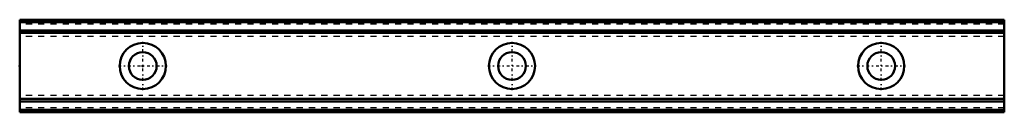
# Model space of a CAD drawing. Header units: millimetres. Extents: x -20 to 140, y -7 to 8.
import ezdxf

# ---------------------------------------------------------------- set-up
doc = ezdxf.new("R2010")
doc.units = ezdxf.units.MM
doc.linetypes.add('Center', pattern=[1.5, 0.45, -0.5, 0.05, -0.5])
doc.linetypes.add('Dashed', pattern=[2, 1, -1])
for name, color, linetype, lineweight in [('2d ConnectionPoints', 7, 'Continuous', 50), ('AM_0', 7, 'Continuous', 50), ('AM_7', 7, 'Center', 25), ('AM_9', 6, 'Dashed', 25)]:
    doc.layers.add(name, color=color, linetype=linetype, lineweight=lineweight)

msp = doc.modelspace()

# ---------------------------------------------------------------- linework, layer by layer
at = {"layer": '2d ConnectionPoints'}
for p in [(-20, 0), (0, 0), (0, 0)]:
    msp.add_point(p, dxfattribs=at)
at = {"layer": 'AM_0'}
for p, q in [((-20, 7.5), (-20, -7.5)), ((140, 7.5), (-20, 7.5)), ((140, 7.08), (-20, 7.08)), ((140, 7.5), (140, -7.5)), ((140, 5.76), (-20, 5.76)), ((140, 5.35), (-20, 5.35)), ((140, -5.35), (-20, -5.35)), ((140, -5.76), (-20, -5.76)), ((140, -7.08), (-20, -7.08)), ((140, -7.5), (-20, -7.5))]:
    msp.add_line(p, q, dxfattribs=at)
for centre, radius in [((0, 0), 3.75), ((60, 0), 3.75), ((120, 0), 3.75), ((0, 0), 2.25), ((60, 0), 2.25), ((120, 0), 2.25)]:
    msp.add_circle(centre, radius, dxfattribs=at)
at = {"layer": 'AM_7'}
for p, q in [((0, -3.94), (0, 3.94)), ((60, -3.94), (60, 3.94)), ((120, -3.94), (120, 3.94)), ((-3.94, 0), (3.94, 0)), ((56.06, 0), (63.94, 0)), ((116.06, 0), (123.94, 0))]:
    msp.add_line(p, q, dxfattribs=at)
at = {"layer": 'AM_9'}
for p, q in [((140, 7.09), (-20, 7.09)), ((140, 6.8), (-20, 6.8)), ((140, 5.75), (-20, 5.75)), ((140, 4.8), (-20, 4.8)), ((140, -4.8), (-20, -4.8)), ((140, -5.75), (-20, -5.75)), ((140, -6.8), (-20, -6.8)), ((140, -7.09), (-20, -7.09))]:
    msp.add_line(p, q, dxfattribs=at)

doc.saveas('drawing.dxf')
